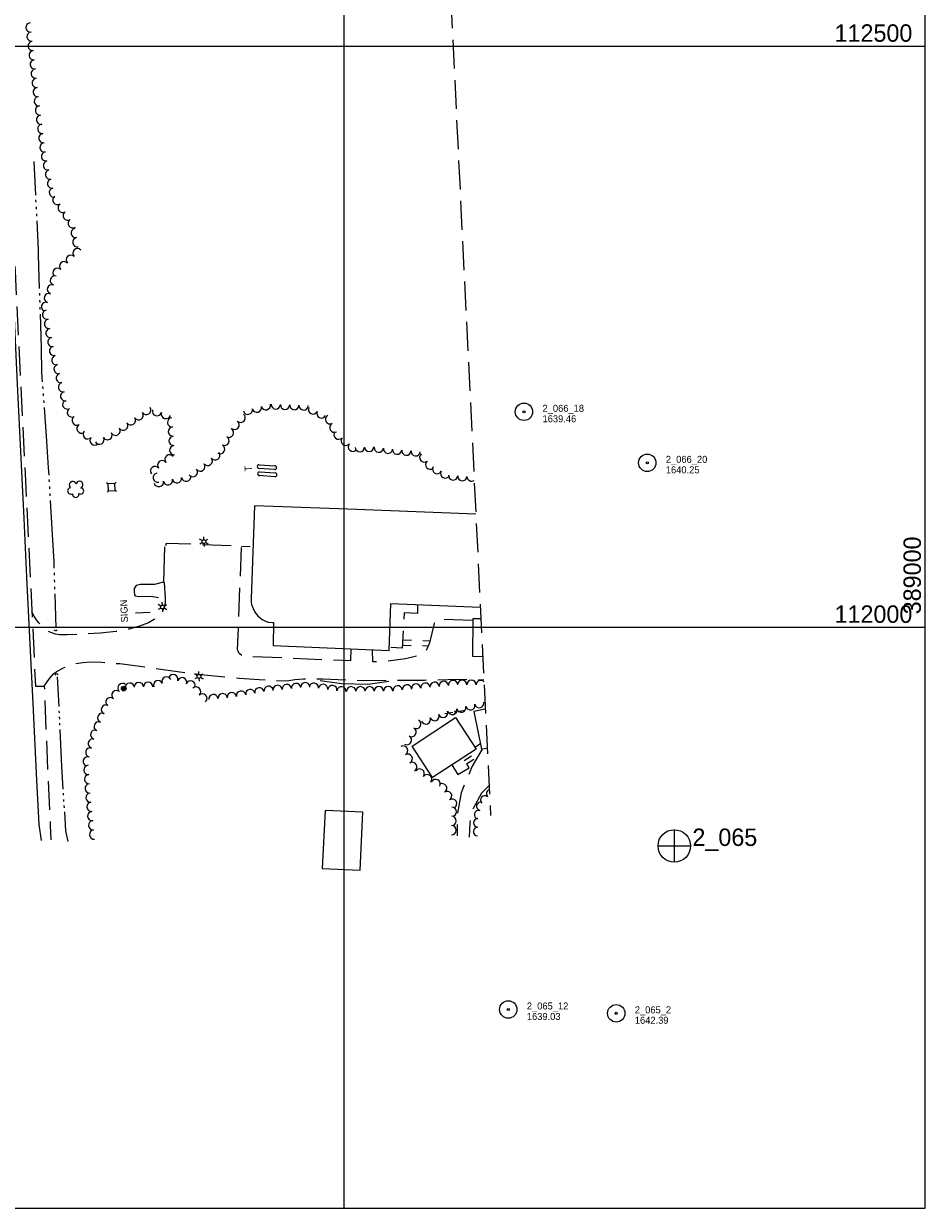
# Model space of a CAD drawing. Header units: feet. Extents: x 387481 to 389821, y 111500 to 113125.
# Tile 2 of 4: x 388224 to 389000, y 111500 to 112519. Entities that reach past the tile are written whole.
import ezdxf
from ezdxf.enums import TextEntityAlignment as Align

# ---------------------------------------------------------------- set-up
doc = ezdxf.new("R2010")
doc.units = ezdxf.units.FT
doc.header["$MEASUREMENT"] = 0
for name, pattern in [('DGN Style 3', [34.730374, 24.80741, -9.922964]), ('DGN Style 4', [39.716663, 19.845928, -9.922964, 0.024807, -9.922964]), ('DGN Style 5', [17.365187, 7.442223, -9.922964]), ('DGN Style 6', [47.183694, 0.024807, -9.922964, 17.365187, -9.922964, 0.024807, -9.922964])]:
    doc.linetypes.add(name, pattern=pattern)
for name, color, linetype, lineweight in [('E_BLD', 54, 'Continuous', 13), ('E_BLD_Name', 221, 'Continuous', 0), ('E_DWY', 73, 'DGN Style 3', 0), ('E_LAND_Vegetation', 21, 'Continuous', 0), ('E_MAP_GridLines', 251, 'Continuous', 0), ('E_MAP_Limits', 21, 'DGN Style 3', 0), ('E_MAP_PassPoints', 40, 'Continuous', 0), ('E_MISCPROP', 40, 'Continuous', 0), ('E_MISCPROP_HvyDash', 54, 'DGN Style 3', 13), ('E_MISCPROP_HvyLine', 54, 'Continuous', 13), ('E_MISCPROP_Railing', 40, 'Continuous', 0), ('E_PATH_Sidewalk', 73, 'DGN Style 5', 0), ('E_RDWY', 40, 'Continuous', 13), ('E_RDWY_Gravel', 40, 'DGN Style 3', 13), ('E_UTL_AboveGroundPipe', 40, 'DGN Style 4', 0), ('E_WTR', 251, 'DGN Style 6', 0)]:
    doc.layers.add(name, color=color, linetype=linetype, lineweight=lineweight)
doc.styles.add('Style-IGR_FONT_0', font='IGR_FONT_0.shx')

# ---------------------------------------------------------------- blocks, each defined once
blk = doc.blocks.new('PP')
at = {"layer": 'E_MAP_PassPoints', "color": 40, "linetype": 'Continuous', "lineweight": 0}
for radius in [7.5, 0.96]:
    blk.add_circle((0, 0), radius, dxfattribs=at)
blk = doc.blocks.new('PHOTOC')
at = {"layer": 'E_MAP_Limits', "color": 73, "linetype": 'Continuous', "lineweight": 0}
for p, q in [((0.1, 14.1), (0.1, -13.8)), ((-13.8, 0), (14.1, 0))]:
    blk.add_line(p, q, dxfattribs=at)
blk.add_circle((0.2, 0), 14, dxfattribs=at)
blk = doc.blocks.new('CULVRT')
at = {"layer": 'E_MISCPROP_Railing', "color": 40, "linetype": 'Continuous', "lineweight": 0}
blk.add_arc((10, 7.5), 12.5, 216.87902, 323.11859, dxfattribs=at)
blk = doc.blocks.new('CULVRT_1')
at = {"layer": 'E_MISCPROP_Railing', "color": 40, "linetype": 'Continuous', "lineweight": 0}
blk.add_arc((10, 7.5), 12.5, 216.87934, 323.1189, dxfattribs=at)
blk = doc.blocks.new('SIGN')
at = {"layer": 'E_MISCPROP', "color": 20, "linetype": 'Continuous', "lineweight": 0, "style": 'Style-IGR_FONT_0'}
blk.add_text('SIGN', height=6, rotation=0, dxfattribs=at).set_placement((-9.6, 0), align=Align.MIDDLE_LEFT)
blk = doc.blocks.new('LTP')
at = {"layer": 'E_MISCPROP', "color": 20, "linetype": 'Continuous', "lineweight": 0}
for p, q in [((-1.6, 0.1), (-4.2, 0.1)), ((-0.8, 1.4), (-2, 3.7)), ((0.9, 1.4), (2.3, 3.7)), ((-0.9, -1.4), (-2.2, -3.6)), ((0.8, -1.5), (2, -3.6)), ((1.6, 0), (4.2, -0.1))]:
    blk.add_line(p, q, dxfattribs=at)
blk.add_circle((0, 0), 1.64, dxfattribs=at)
blk = doc.blocks.new('TK10')
at = {"layer": 'E_BLD', "color": 241, "linetype": 'Continuous', "lineweight": 0}
for p, q in [((1.7, 1.6), (15.2, 1.6)), ((15.2, -1.7), (1.7, -1.7))]:
    blk.add_line(p, q, dxfattribs=at)
for centre, start, end in [((1.7, -0.1), 88.1738, 272.1319), ((15.1, 0), 272.2657, 88.0052)]:
    blk.add_arc(centre, 1.65, start, end, dxfattribs=at)
blk = doc.blocks.new('TA')
at = {"layer": 'E_BLD_Name', "style": 'Style-IGR_FONT_0'}
blk.add_text('T', height=6, rotation=0, dxfattribs=at).set_placement((-1.9, 0.2), align=Align.MIDDLE_LEFT)
blk = doc.blocks.new('TK10_1')
at = {"layer": 'E_BLD', "color": 241, "linetype": 'Continuous', "lineweight": 0}
for p, q in [((1.7, 1.6), (15.2, 1.6)), ((15.2, -1.7), (1.7, -1.7))]:
    blk.add_line(p, q, dxfattribs=at)
for centre, start, end in [((1.7, -0.1), 88.1737, 272.1318), ((15.1, 0), 272.2656, 88.0051)]:
    blk.add_arc(centre, 1.65, start, end, dxfattribs=at)
blk = doc.blocks.new('POLE')
at = {"layer": 'E_MISCPROP', "color": 20, "linetype": 'Continuous', "lineweight": 0}
for radius in [2.02, 1.52, 1.01, 0.502]:
    blk.add_circle((0, 0), radius, dxfattribs=at)
blk = doc.blocks.new('TREE')
at = {"layer": 'E_LAND_Vegetation', "color": 93, "linetype": 'Continuous', "lineweight": 0}
for centre, radius, start, end in [((-4.5, 0.2), 2.78, 78.0716, 279.0826), ((-1.5, 4.3), 2.78, 1.3946, 209.1676), ((3.6, 2.4), 2.97, 278.4237, 139.6576), ((-2, -4.2), 2.61, 140.7797, 358.7123), ((3.5, -3.4), 2.97, 196.0745, 79.0478)]:
    blk.add_arc(centre, radius, start, end, dxfattribs=at)
blk = doc.blocks.new('PED')
at = {"layer": 'E_UTL_AboveGroundPipe', "color": 101, "linetype": 'Continuous', "lineweight": 13}
for p, q in [((-3.1, 2.9), (-4.2, 4)), ((2.9, 2.9), (3.9, 4)), ((-4.2, -4.2), (-3.1, -3.1)), ((3.9, -4.2), (2.9, -3.1))]:
    blk.add_line(p, q, dxfattribs=at)
at = {"layer": 'E_UTL_AboveGroundPipe', "color": 101, "linetype": 'Continuous', "lineweight": 13, "flags": 128}
blk.add_lwpolyline([(-3.1, -3.1), (2.9, -3.1), (2.9, 2.9), (-3.1, 2.9)], close=True, dxfattribs=at)

msp = doc.modelspace()

# ---------------------------------------------------------------- linework, layer by layer
at = {"layer": 'E_DWY', "color": 51, "linetype": 'DGN Style 3', "lineweight": 0, "flags": 128}
for points in [[(388505.7, 111981.3), (388505.2, 111971), (388415.1, 111974.9), (388413.4, 111974.9), (388411.5, 111975.9), (388409.6, 111977.4), (388408.6, 111979.3), (388408.2, 111980.6), (388411.5, 112069.8), (388346.8, 112072.2), (388346, 112070.2)], [(388344.5, 112038.7), (388344.9, 112038.4), (388345.8, 112025.2), (388345.8, 112020.3), (388345.1, 112017.5), (388343.9, 112014.5), (388340.8, 112010.6), (388336.3, 112006.7), (388331.4, 112003.8), (388323.7, 112000.9), (388314.7, 111998.4), (388303.6, 111996.3), (388289.8, 111995), (388274.8, 111994), (388261.5, 111993.6), (388254.8, 111993.6), (388251.5, 111994.1), (388247.5, 111995.4), (388243.9, 111997.3), (388240.7, 112000), (388237, 112003.9), (388235, 112006.4), (388233.2, 112009.4), (388231.1, 112013.2)], [(388610.7, 112005.9), (388593.6, 112006.4), (388584.9, 112006.7), (388580.6, 112006.5), (388578.5, 112006), (388577.3, 112003.1), (388573.2, 111986.7), (388570.1, 111979.4), (388565.3, 111976.1), (388552.8, 111972.8), (388536.9, 111970.6), (388524.5, 111970.2), (388524.4, 111980.5)], [(388241.8, 111949.3), (388246.4, 111956), (388250.1, 111960.2), (388253.6, 111962.6), (388258.3, 111965), (388263.6, 111967.1), (388269, 111968.9), (388275, 111969.8), (388281.5, 111970.1), (388291, 111969.9), (388306.7, 111968.7), (388333, 111965.2), (388358.6, 111961.7), (388379.5, 111959.1), (388398.5, 111957.1), (388409.4, 111956.3), (388426.6, 111955.1), (388439.9, 111954.3), (388450.5, 111954), (388457.5, 111955), (388464.8, 111955.6), (388474.2, 111955.6), (388481.5, 111955.6), (388516.2, 111954.3), (388568.9, 111954.6), (388597.3, 111955.2), (388609.9, 111954.8), (388620.1, 111954.9)], [(388618.6, 111895.2), (388610.1, 111880.4), (388600.5, 111857.6), (388597.2, 111838.4), (388597, 111820.6)], [(388624.5, 111863.6), (388618.1, 111857.1), (388610.8, 111844), (388608, 111832), (388607.4, 111819.4)]]:
    msp.add_lwpolyline(points, dxfattribs=at)
at = {"layer": 'E_LAND_Vegetation', "color": 93, "linetype": 'Continuous', "lineweight": 0}
for centre, radius, start, end in [((388230, 112516.1), 4, 96.406, 276.3906), ((388230.9, 112508.2), 4, 96.406, 276.3906), ((388231.8, 112500.2), 4, 96.406, 276.3906), ((388232.7, 112492.3), 4, 96.406, 276.3906), ((388233.6, 112484.3), 4, 96.406, 276.3906), ((388234.4, 112476.4), 4, 96.406, 276.3906), ((388235.3, 112468.4), 4, 96.406, 276.3906), ((388236.2, 112460.5), 4, 96.406, 276.3906), ((388237.1, 112452.6), 4, 96.406, 276.3906), ((388238.1, 112444.7), 4, 97.1084, 277.093), ((388239.1, 112436.7), 4, 97.1084, 277.093), ((388240.1, 112428.8), 4, 97.1084, 277.093), ((388241.1, 112420.9), 4, 97.1084, 277.093), ((388242, 112412.9), 4, 97.1084, 277.093), ((388243.3, 112405.2), 4, 102.3873, 282.3719), ((388245, 112397.4), 4, 102.3873, 282.3719), ((388246.7, 112389.6), 4, 102.3873, 282.3719), ((388248.4, 112381.8), 4, 102.3873, 282.3719), ((388250.1, 112374), 4, 102.3873, 282.3719), ((388253.2, 112367.6), 4, 123.386, 303.3706), ((388257.6, 112360.9), 4, 123.386, 303.3706), ((388262, 112354.2), 4, 123.386, 303.3706), ((388266.4, 112347.6), 4, 123.386, 303.3706), ((388268.8, 112339.2), 4, 100.2281, 280.2128), ((388270.2, 112331.3), 4, 100.2281, 280.2128), ((388270.3, 112321.8), 4, 44.4562, 224.4408), ((388258.9, 112310.6), 4, 44.4562, 224.4408), ((388264.6, 112316.2), 4, 44.4562, 224.4408), ((388253.2, 112305), 4, 44.4562, 224.4408), ((388248.4, 112290.8), 4, 71.312, 251.2966), ((388250.9, 112298.4), 4, 71.312, 251.2966), ((388245.8, 112283.3), 4, 71.312, 251.2966), ((388243.3, 112275.7), 4, 71.312, 251.2966), ((388244.3, 112268.9), 4, 100.6465, 280.6312), ((388245.8, 112261.1), 4, 100.6465, 280.6312), ((388247.2, 112253.2), 4, 100.6465, 280.6312), ((388248.7, 112245.4), 4, 100.6465, 280.6312), ((388250.3, 112237.7), 4, 103.8161, 283.8008), ((388252.2, 112229.9), 4, 103.8161, 283.8008), ((388254.1, 112222.1), 4, 103.8161, 283.8008), ((388256, 112214.4), 4, 103.8161, 283.8008), ((388257.9, 112206.6), 4, 103.8161, 283.8008), ((388259.8, 112198.8), 4, 103.8161, 283.8008), ((388261.6, 112191.7), 4, 120.7143, 300.699), ((388432.5, 112191), 4, 194.1108, 14.0955), ((388441, 112191.7), 4, 178.0268, 358.0115), ((388449, 112191.4), 4, 178.0268, 358.0115), ((388457, 112191.2), 4, 178.0268, 358.0115), ((388465, 112190.9), 4, 178.0268, 358.0115), ((388265.6, 112184.8), 4, 120.7143, 300.699), ((388269.7, 112177.9), 4, 120.7143, 300.699), ((388323, 112182.5), 4, 214.0038, 33.9885), ((388329.6, 112186.9), 4, 214.0038, 33.9885), ((388338.8, 112185.9), 4, 162.6536, 342.6383), ((388346.5, 112183.5), 4, 162.6536, 342.6383), ((388410.8, 112180.3), 4, 229.9657, 49.9503), ((388417, 112187.1), 4, 194.1108, 14.0955), ((388424.8, 112189), 4, 194.1108, 14.0955), ((388473.1, 112187.4), 4, 154.5239, 334.5086), ((388480.3, 112184), 4, 154.5239, 334.5086), ((388487.7, 112178.9), 4, 117.8115, 297.7962), ((388273.8, 112171), 4, 120.7143, 300.699), ((388303.2, 112169.1), 4, 209.1822, 29.1669), ((388309.7, 112173.5), 4, 214.0038, 33.9885), ((388316.3, 112178), 4, 214.0038, 33.9885), ((388351.8, 112176.3), 4, 94.4935, 274.4782), ((388352.5, 112168.4), 4, 94.4935, 274.4782), ((388400.7, 112167.4), 4, 241.8023, 61.787), ((388405.6, 112174.2), 4, 229.9657, 49.9503), ((388491.4, 112171.8), 4, 117.8115, 297.7962), ((388279.2, 112166), 4, 137.7216, 317.7063), ((388285.1, 112160.7), 4, 137.7216, 317.7063), ((388289.3, 112161.4), 4, 209.1822, 29.1669), ((388296.2, 112165.3), 4, 209.1822, 29.1669), ((388353.1, 112160.4), 4, 94.4935, 274.4782), ((388396.9, 112160.4), 4, 241.8023, 61.787), ((388495.1, 112165.7), 4, 139.6171, 319.6017), ((388501.2, 112160.5), 4, 139.6171, 319.6017), ((388353.7, 112152.4), 4, 94.4935, 274.4782), ((388388.9, 112147.9), 4, 216.9675, 36.9521), ((388393.2, 112153.3), 4, 241.8023, 61.787), ((388507.3, 112155.3), 4, 139.6171, 319.6017), ((388513.4, 112154.9), 4, 182.0991, 2.0838), ((388521.4, 112155.2), 4, 182.0991, 2.0838), ((388529.7, 112154.5), 4, 173.6565, 353.6412), ((388537.6, 112153.6), 4, 173.6565, 353.6412), ((388545.5, 112152.8), 4, 173.6565, 353.6412), ((388553.4, 112152), 4, 175.325, 355.3096), ((388561.4, 112151.4), 4, 175.325, 355.3096), ((388343.3, 112139.4), 4, 38.7339, 218.7186), ((388349.6, 112144.4), 4, 38.7339, 218.7186), ((388376.1, 112138.3), 4, 216.9675, 36.9521), ((388382.5, 112143.1), 4, 216.9675, 36.9521), ((388568.8, 112146.1), 4, 130.0795, 310.0642), ((388573.9, 112139.9), 4, 130.0795, 310.0642), ((388337.1, 112134.4), 4, 38.7339, 218.7186), ((388339.5, 112128.7), 4, 102.8585, 282.8432), ((388363.9, 112129.7), 4, 191.4978, 11.4825), ((388369.7, 112133.5), 4, 216.9675, 36.9521), ((388579.9, 112136.1), 4, 151.6095, 331.5942), ((388586.9, 112132.3), 4, 151.6095, 331.5942), ((388593.7, 112130.6), 4, 175.5633, 355.548), ((388601.6, 112130), 4, 175.5633, 355.548), ((388609.5, 112129.7), 4, 179.974, 304.4837), ((388340.4, 112124.9), 4, 191.4978, 11.4825), ((388348.2, 112126.5), 4, 191.4978, 11.4825), ((388356, 112128.1), 4, 191.4978, 11.4825), ((388347, 111953.4), 3.99, 23.2477, 203.2324), ((388352.9, 111955.4), 3.99, 339.7297, 159.7144), ((388360.4, 111952.7), 3.99, 339.7297, 159.7144), ((388309.1, 111947.7), 3.99, 49.5603, 229.5449), ((388315.4, 111948), 3.99, 4.537, 184.5217), ((388323.2, 111948.6), 3.99, 0.7813, 180.766), ((388331.2, 111948.7), 3.99, 0.7813, 180.766), ((388339.7, 111950.2), 3.99, 23.2477, 203.2324), ((388367.8, 111949.9), 3.99, 339.7297, 159.7144), ((388372.5, 111944.6), 3.99, 312.8247, 132.8094), ((388419.1, 111942.6), 3.99, 9.9458, 189.9305), ((388426.9, 111944), 3.99, 9.9458, 189.9305), ((388434.8, 111945.3), 3.99, 9.9458, 189.9305), ((388442.6, 111946.1), 3.99, 5.5635, 185.5481), ((388450.5, 111946.9), 3.99, 5.5635, 185.5481), ((388458.5, 111947.7), 3.99, 5.5635, 185.5481), ((388466.4, 111948.5), 3.99, 5.5635, 185.5481), ((388473.9, 111948), 3.99, 352.4674, 172.452), ((388481.8, 111947), 3.99, 352.4674, 172.452), ((388489.7, 111945.9), 3.99, 352.4674, 172.452), ((388497.6, 111944.9), 3.99, 352.4674, 172.452), ((388505.9, 111944.9), 3.99, 0.2527, 180.2374), ((388513.9, 111944.9), 3.99, 0.2527, 180.2374), ((388521.8, 111944.9), 3.99, 0.2527, 180.2374), ((388529.8, 111945), 3.99, 0.2527, 180.2374), ((388537.8, 111945), 3.99, 0.2527, 180.2374), ((388545.9, 111945.7), 3.99, 5.4685, 185.4532), ((388553.9, 111946.5), 3.99, 5.4685, 185.4532), ((388561.8, 111947.2), 3.99, 5.4685, 185.4532), ((388569.8, 111948), 3.99, 5.4685, 185.4532), ((388577.7, 111948.8), 3.99, 5.4685, 185.4532), ((388585.7, 111949.5), 3.99, 5.4685, 185.4532), ((388593.6, 111950.3), 3.99, 5.4685, 185.4532), ((388601.4, 111950.4), 3.99, 359.7605, 179.7451), ((388609.4, 111950.4), 3.99, 359.7605, 179.7451), ((388617.4, 111950.3), 3.99, 45.5141, 179.7451), ((388298.7, 111935.5), 3.99, 49.5603, 229.5449), ((388303.9, 111941.6), 3.99, 49.5603, 229.5449), ((388377.9, 111938.7), 3.99, 312.8247, 132.8094), ((388387.3, 111938.2), 3.99, 5.8539, 185.8386), ((388395.3, 111939), 3.99, 5.8539, 185.8386), ((388403.2, 111939.8), 3.99, 5.8539, 185.8386), ((388411.2, 111941.2), 3.99, 9.9458, 189.9305), ((388291.7, 111922), 3.99, 66.7118, 246.6965), ((388294.9, 111929.3), 3.99, 66.7118, 246.6965), ((388585.1, 111926.4), 3.99, 201.1017, 21.0864), ((388593, 111928.9), 3.99, 194.0929, 14.0776), ((388600.7, 111930.8), 3.99, 194.0929, 14.0776), ((388608.5, 111932.8), 3.99, 194.0929, 14.0776), ((388616.2, 111934.7), 3.99, 194.0929, 14.0776), ((388288.6, 111914.7), 3.99, 66.7118, 246.6965), ((388561.9, 111916.7), 3.99, 240.1509, 60.1355), ((388570.2, 111920.7), 3.99, 201.1017, 21.0864), ((388577.7, 111923.6), 3.99, 201.1017, 21.0864), ((388285.6, 111907.6), 3.99, 74.6168, 254.6014), ((388553.9, 111902.9), 3.99, 240.1509, 60.1355), ((388557.9, 111909.8), 3.99, 240.1509, 60.1355), ((388281.4, 111892.2), 3.99, 74.6168, 254.6014), ((388283.5, 111899.9), 3.99, 74.6168, 254.6014), ((388550.7, 111893.9), 3.99, 299.0022, 118.9869), ((388279.2, 111884.5), 3.99, 74.6168, 254.6014), ((388554.6, 111886.9), 3.99, 299.0022, 118.9869), ((388279.8, 111877.2), 3.99, 94.1266, 274.1113), ((388558.5, 111879.9), 3.99, 299.0022, 118.9869), ((388564.9, 111874.1), 3.99, 322.4364, 142.421), ((388280.4, 111869.3), 3.99, 94.1266, 274.1113), ((388280.9, 111861.3), 3.99, 94.1266, 274.1113), ((388571.3, 111869.2), 3.99, 322.4364, 142.421), ((388578.6, 111865.1), 3.99, 333.8154, 153.8001), ((388584.2, 111861.5), 3.99, 302.7463, 122.731), ((388281.6, 111853.4), 3.99, 95.6681, 275.6528), ((388588.5, 111854.8), 3.99, 302.7463, 122.731), ((388620.9, 111851.3), 3.75, 46.7724, 226.7571), ((388626.1, 111856.7), 3.75, 111.4813, 226.7571), ((388282.4, 111845.5), 3.99, 95.6681, 275.6528), ((388592.8, 111848.1), 3.99, 302.7463, 122.731), ((388592.5, 111841.3), 3.99, 269.1193, 89.104), ((388617.5, 111845.9), 3.75, 75.5504, 255.5351), ((388283.1, 111837.5), 3.99, 95.6681, 275.6528), ((388592.4, 111833.4), 3.99, 269.1193, 89.104), ((388614.9, 111831.7), 3.75, 88.8632, 268.8479), ((388615.7, 111838.7), 3.75, 75.5504, 255.5351), ((388283.9, 111829.6), 3.99, 95.6681, 275.6528), ((388284.7, 111821.6), 3.99, 95.6681, 275.6528), ((388592.3, 111825.4), 3.99, 269.1193, 89.104), ((388614.8, 111824.3), 3.75, 88.8632, 268.8479)]:
    msp.add_arc(centre, radius, start, end, dxfattribs=at)
at = {"layer": 'E_MAP_GridLines', "color": 161, "linetype": 'Continuous', "lineweight": 0}
for p, q in [((388500, 111500), (388500, 113000)), ((389000, 111500), (389000, 113000)), ((387500, 112500), (389000, 112500)), ((387500, 112000), (389000, 112000)), ((387500, 111500), (389000, 111500))]:
    msp.add_line(p, q, dxfattribs=at)
at = {"layer": 'E_MAP_Limits', "color": 73, "linetype": 'DGN Style 3', "lineweight": 0, "flags": 128}
msp.add_lwpolyline([(388579.8, 112783.1), (388625.8, 111838.1)], dxfattribs=at)
at = {"layer": 'E_MISCPROP', "color": 20, "linetype": 'Continuous', "lineweight": 0}
msp.add_line((388332.8, 112012.6), (388320.2, 112012.1), dxfattribs=at)
at = {"layer": 'E_MISCPROP_HvyDash', "color": 241, "linetype": 'DGN Style 3', "lineweight": 13, "flags": 128}
for points in [[(388563.1, 112019.6), (388563.1, 112019), (388563.1, 112011.9), (388551.4, 112012.3), (388549.8, 111982.1), (388539.5, 111982.5), (388538.8, 111982.6)], [(388592.4, 111881.5), (388592.8, 111880.9), (388597.7, 111873.4), (388607.5, 111879.1), (388602.6, 111887.2), (388602.2, 111887.8)]]:
    msp.add_lwpolyline(points, dxfattribs=at)
at = {"layer": 'E_MISCPROP_HvyLine', "color": 241, "linetype": 'Continuous', "lineweight": 13, "flags": 128}
for points in [[(388613.2, 112097.2), (388503.1, 112101.6), (388503.1, 112101.6), (388422.7, 112104.5), (388419.8, 112024.7), (388420, 112021.8), (388420.2, 112019.7), (388421.6, 112016.2), (388422.7, 112013.5), (388423.9, 112011.7), (388425.5, 112009.7), (388427.9, 112007.9), (388429.8, 112006.3), (388432.9, 112005), (388434, 112004.8), (388434.2, 112004.4), (388438.1, 112004), (388439, 112004.1), (388438.9, 111984.2), (388538.7, 111979.9), (388540, 112020.5), (388617, 112017.4)], [(388617.5, 112007.2), (388610.7, 112007.3), (388610.3, 111975), (388619.1, 111974.9)], [(388621.3, 111929.4), (388611.6, 111927.5), (388618.1, 111895.1), (388622.9, 111896.1)]]:
    msp.add_lwpolyline(points, dxfattribs=at)
for points in [[(388613.4, 111895.1), (388575.9, 111870.7), (388558.3, 111897.8), (388595.8, 111922.2)], [(388513.6, 111790.9), (388515.9, 111841), (388483.4, 111842.4), (388481.1, 111792.4)]]:
    msp.add_lwpolyline(points, close=True, dxfattribs=at)
at = {"layer": 'E_MISCPROP_Railing', "color": 40, "linetype": 'Continuous', "lineweight": 0}
for p, q in [((388596.7, 111928.3), (388594.7, 111925.9)), ((388596.9, 111926.2), (388594.9, 111927.9))]:
    msp.add_line(p, q, dxfattribs=at)
at = {"layer": 'E_MISCPROP_Railing', "color": 40, "linetype": 'Continuous', "lineweight": 13, "flags": 128}
for points in [[(388345.4, 112069.1), (388344.5, 112038.7)], [(388344.5, 112038.7), (388336.7, 112036.7), (388327.5, 112036.8), (388324.5, 112036.7), (388320.9, 112036), (388319.2, 112033.4), (388319.2, 112030.7), (388319.4, 112028), (388320.1, 112027), (388323.2, 112026.5), (388329.7, 112026.7), (388335.1, 112026.5), (388340.2, 112025.5)], [(388538.2, 111953.4), (388520.3, 111950.8), (388497.5, 111951.4), (388479.2, 111953.8)]]:
    msp.add_lwpolyline(points, dxfattribs=at)
at = {"layer": 'E_MISCPROP_Railing', "color": 40, "linetype": 'Continuous', "lineweight": 0, "flags": 128}
for points in [[(388593.5, 111926.7), (388586.5, 111925.5)], [(388603.8, 111928.3), (388597.6, 111927.3)]]:
    msp.add_lwpolyline(points, dxfattribs=at)
at = {"layer": 'E_PATH_Sidewalk', "color": 51, "linetype": 'DGN Style 5', "lineweight": 0, "flags": 128}
for points in [[(388411.5, 112069.7), (388421.4, 112069.4)], [(388550.3, 111989.1), (388573.6, 111988.4)], [(388550, 111984.5), (388572.1, 111984.1)], [(388612.3, 111896.8), (388617.1, 111900)], [(388603.2, 111885.4), (388613.4, 111892.1), (388612, 111894.2)], [(388605.2, 111882.4), (388614.9, 111888.7)]]:
    msp.add_lwpolyline(points, dxfattribs=at)
at = {"layer": 'E_RDWY', "color": 21, "linetype": 'Continuous', "lineweight": 13, "flags": 128}
msp.add_lwpolyline([(388191.6, 112762.2), (388194.1, 112713), (388197.1, 112650.4), (388200.4, 112583), (388203.8, 112514.3), (388206.7, 112453.8), (388209.6, 112393.6), (388212.3, 112337.1), (388215.2, 112278.5), (388218.3, 112215.1), (388221.4, 112151.3), (388224.2, 112093.6), (388226.6, 112043.1), (388229.5, 111985.5), (388232, 111934.5), (388235.2, 111868.5), (388237.1, 111830.3), (388239, 111816.4)], dxfattribs=at)
at = {"layer": 'E_RDWY_Gravel', "color": 21, "linetype": 'DGN Style 3', "lineweight": 13, "flags": 128}
msp.add_lwpolyline([(388194.7, 112761.8), (388198.1, 112698.2), (388201.7, 112616), (388205.4, 112544.1), (388208.9, 112468.6), (388212.8, 112390.3), (388216.7, 112306.4), (388221.1, 112215.6), (388225.6, 112126.2), (388229.7, 112042.5), (388231.1, 112014.6), (388234.2, 111949.2), (388241.8, 111949.3), (388243.9, 111894.7), (388247, 111829.4), (388247.5, 111817.1)], dxfattribs=at)
at = {"layer": 'E_WTR', "color": 161, "linetype": 'Continuous', "lineweight": 0, "flags": 128}
for points in [[(388232.7, 112400.8), (388234.2, 112371.8)], [(388234.4, 112367.7), (388234.5, 112365.7)], [(388234.7, 112361.7), (388234.8, 112359.7)], [(388235, 112355.7), (388235.1, 112353.7)], [(388235.3, 112349.7), (388236.6, 112324.7), (388236.7, 112320.6)], [(388236.7, 112320.6), (388237.5, 112291.5)], [(388237.7, 112287.5), (388237.7, 112285.5)], [(388237.8, 112281.4), (388237.9, 112279.4)], [(388238, 112275.4), (388238, 112273.4)], [(388238.2, 112269.4), (388239, 112240.3)], [(388239, 112240.3), (388239.5, 112219.2), (388240.1, 112211.2)], [(388240.4, 112207.2), (388240.5, 112205.2)], [(388240.8, 112201.2), (388240.9, 112199.2)], [(388241.2, 112195.1), (388241.3, 112193.1)], [(388241.6, 112189.1), (388243.6, 112160.1)], [(388243.6, 112160.1), (388245.2, 112137.2), (388245.6, 112131)], [(388245.8, 112127), (388245.9, 112125)], [(388246.2, 112121), (388246.3, 112119)], [(388246.5, 112115), (388246.6, 112113)], [(388246.9, 112109), (388248.6, 112079.9)], [(388248.6, 112079.9), (388249.9, 112056.3), (388250.1, 112050.8)], [(388250.2, 112046.8), (388250.3, 112044.8)], [(388250.4, 112040.8), (388250.5, 112038.8)], [(388250.6, 112034.7), (388250.7, 112032.7)], [(388250.8, 112028.7), (388251.8, 111999.6)], [(388253, 111957.4), (388254.3, 111931.7)], [(388254.4, 111928.1), (388254.5, 111926.3)], [(388254.7, 111922.8), (388254.8, 111921)], [(388254.9, 111917.5), (388255, 111915.7)], [(388255.2, 111912.1), (388256.4, 111886.4)], [(388256.4, 111886.4), (388256.7, 111880.1), (388257.9, 111860.7)], [(388258.1, 111857.1), (388258.2, 111855.4)], [(388258.4, 111851.8), (388258.5, 111850)], [(388258.7, 111846.5), (388258.8, 111844.7)], [(388259.1, 111841.2), (388260, 111824.7), (388262, 111815.6)]]:
    msp.add_lwpolyline(points, dxfattribs=at)

# ---------------------------------------------------------------- block references
at = {"layer": 'E_BLD', "color": 241, "linetype": 'Continuous', "lineweight": 0}
for name, p, xscale, yscale, zscale, rotation in [('TK10_1', (388425, 112138.4), 1.000000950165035, 1.000000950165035, 1.000000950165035, 356.1160884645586), ('TK10', (388425.3, 112132.3), 1.00000134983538, 1.00000134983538, 1.00000134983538, 356.0882780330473)]:
    msp.add_blockref(name, p, dxfattribs=dict(at, xscale=xscale, yscale=yscale, zscale=zscale, rotation=rotation))
at = {"layer": 'E_BLD_Name', "xscale": 1.000001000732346, "yscale": 1.000001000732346, "zscale": 1.000001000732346, "rotation": 92.65325122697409}
msp.add_blockref('TA', (388417.4, 112135.9), dxfattribs=at)
at = {"layer": 'E_LAND_Vegetation', "color": 93, "linetype": 'Continuous', "lineweight": 0, "xscale": 1.000001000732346, "yscale": 1.000001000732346, "zscale": 1.000001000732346, "rotation": 92.65325122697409}
msp.add_blockref('TREE', (388268.9, 112119), dxfattribs=at)
at = {"layer": 'E_MAP_Limits', "color": 73, "linetype": 'Continuous', "lineweight": 0}
msp.add_blockref('PHOTOC', (388783.8, 111811.8), dxfattribs=at)
at = {"layer": 'E_MAP_PassPoints', "color": 40, "linetype": 'Continuous', "lineweight": 0}
for p in [(388654.6, 112185.4), (388760.7, 112141.5), (388641.1, 111671.1), (388734, 111667.8)]:
    msp.add_blockref('PP', p, dxfattribs=at)
at = {"layer": 'E_MISCPROP', "color": 20, "linetype": 'Continuous', "lineweight": 0, "xscale": 1.000001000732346, "yscale": 1.000001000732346, "zscale": 1.000001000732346, "rotation": 92.65325122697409}
for name, p in [('LTP', (388379.2, 112073.7)), ('SIGN', (388310.5, 112013.7)), ('LTP', (388343.5, 112017.4)), ('LTP', (388374.9, 111957.7)), ('POLE', (388310.2, 111947.2))]:
    msp.add_blockref(name, p, dxfattribs=at)
at = {"layer": 'E_MISCPROP_Railing', "color": 40, "linetype": 'Continuous', "lineweight": 0}
for name, p, xscale, yscale, zscale, rotation in [('CULVRT_1', (388250.1, 111997.9), 0.1413291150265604, 0.1413291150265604, 0.1413291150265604, 358.0740552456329), ('CULVRT', (388253.9, 111959.1), 0.1544225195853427, 0.1544225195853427, 0.1544225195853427, 183.6947787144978)]:
    msp.add_blockref(name, p, dxfattribs=dict(at, xscale=xscale, yscale=yscale, zscale=zscale, rotation=rotation))
at = {"layer": 'E_UTL_AboveGroundPipe', "color": 101, "linetype": 'Continuous', "lineweight": 13, "xscale": 1.000001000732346, "yscale": 1.000001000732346, "zscale": 1.000001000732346, "rotation": 92.65325122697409}
msp.add_blockref('PED', (388299.6, 112120.7), dxfattribs=at)

# ---------------------------------------------------------------- texts
at = {"layer": 'E_MAP_GridLines', "color": 161, "linetype": 'Continuous', "lineweight": 0, "style": 'Style-IGR_FONT_0'}
for s, p in [('  112500  ', (389000, 112503.8)), ('  112000  ', (389000, 112003.8))]:
    msp.add_text(s, height=15, dxfattribs=at).set_placement(p, align=Align.RIGHT)
msp.add_text('  389000  ', height=15, rotation=90, dxfattribs=at).set_placement((388996.2, 112000))
at = {"layer": 'E_MAP_Limits', "color": 73, "linetype": 'Continuous', "lineweight": 0, "style": 'Style-IGR_FONT_0'}
msp.add_text('2_065', height=15, dxfattribs=at).set_placement((388799.6, 111811.8))
at = {"layer": 'E_MAP_PassPoints', "color": 40, "linetype": 'Continuous', "lineweight": 0, "style": 'Style-IGR_FONT_0'}
for s, p in [('2_066_18', (388670.6, 112185.4)), ('1639.46', (388670.6, 112176.4)), ('2_066_20', (388776.7, 112141.5)), ('1640.25', (388776.7, 112132.5)), ('2_065_12', (388657.1, 111671.1)), ('2_065_2', (388750, 111667.8)), ('1639.03', (388657.1, 111662.1)), ('1642.39', (388750, 111658.8))]:
    msp.add_text(s, height=6, dxfattribs=at).set_placement(p)

doc.saveas('drawing.dxf')
